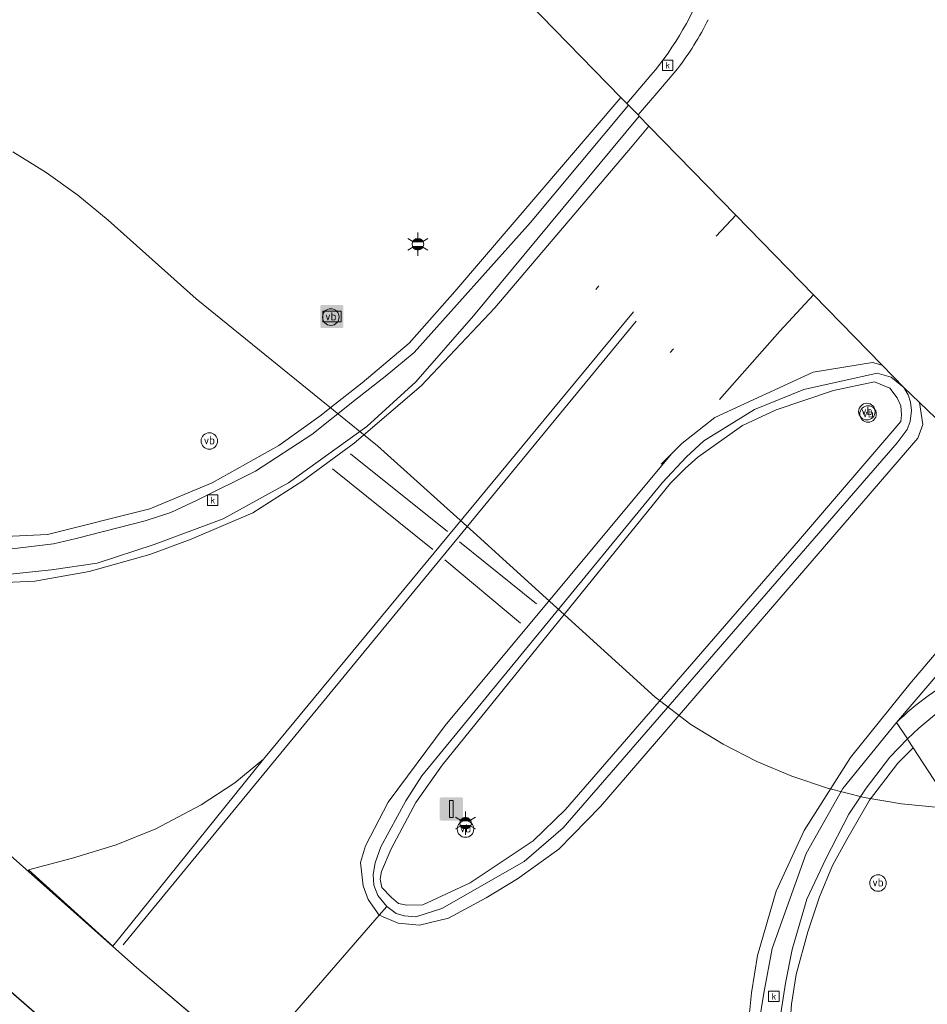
# Model space of a CAD drawing. Header units: metres. Extents: x 163543 to 168130, y 402678 to 405437.
# Tile 8 of 256: x 164117 to 164142, y 402999 to 403026. Entities that reach past the tile are written whole.
import ezdxf
from ezdxf.enums import TextEntityAlignment as Align

# ---------------------------------------------------------------- set-up
doc = ezdxf.new("R2010")
doc.units = ezdxf.units.M
doc.layers.get('0').update_dxf_attribs({"lineweight": 25})
for name, color, linetype, lineweight in [('X-CA190022.004-UO-BGT_Ondergrond$0$GE_214_Wegmarkering_Lijn_GEM', 253, 'Continuous', 9), ('X-CA190022.004-UO-BGT_Ondergrond$0$GE_311_WGDRijbaanRegionaleweg_Vlak_GEM', 253, 'Continuous', 9), ('X-CA190022.004-UO-BGT_Ondergrond$0$GE_314_WGDRijbaanLokaleweg_Vlak_GEM', 253, 'Continuous', 9), ('X-CA190022.004-UO-BGT_Ondergrond$0$GE_351_OWGVerkeerseiland_Vlak_GEM', 253, 'Continuous', 9), ('X-CA190022.004-UO-BGT_Ondergrond$0$GE_361_OWGBerm_Vlak_GEM', 253, 'Continuous', 9), ('X-CA190022.004-UO-BGT_Ondergrond$0$GE_367_OWGBerm_groenvoorziening_grasenk_GEM', 253, 'Continuous', 9), ('X-CA190022.004-UO-BGT_Ondergrond$0$GE_812_BRDPlaatsnaambord_Punt_GEM', 253, 'Continuous', 9), ('X-CA190022.004-UO-BGT_Ondergrond$0$GE_814_BRDVerkeersbord_Punt_GEM', 253, 'Continuous', 9), ('X-CA190022.004-UO-BGT_Ondergrond$0$GE_861_PALLichtmast_Punt_GEM', 253, 'Continuous', 9), ('X-CA190022.004-UO-BGT_Ondergrond$0$GE_863_PalPortaal_Punt_GEM', 253, 'Continuous', 9), ('X-CA190022.004-UO-BGT_Ondergrond$0$GE_886_PutKolk_Punt_GEM', 253, 'Continuous', 9), ('X-CA190022.004-UO-KAD_Percelen$0$B-WE-KG-GRENS_PERCEEL-GV', 150, 'Continuous', 9)]:
    doc.layers.add(name, color=color, linetype=linetype, lineweight=lineweight)
doc.styles.add('X-CA190022.004-UO-BGT_Ondergrond$0$NLCS-ISO', font='NLCS-ISO.ttf')

# ---------------------------------------------------------------- blocks, each defined once
blk = doc.blocks.new('X-CA190022.004-UO-BGT_Ondergrond$0$SIE-WEG_PAAL_VERKEERSBORD-SO')
at = {"linetype": 'ByBlock', "lineweight": 18}
blk.add_circle((0, 0), 1.5, dxfattribs=at)
at = {"linetype": 'ByBlock', "lineweight": 18, "style": 'X-CA190022.004-UO-BGT_Ondergrond$0$NLCS-ISO'}
blk.add_text('vb', height=1.5, dxfattribs=at).set_placement((0, 0.13), align=Align.MIDDLE_CENTER)
blk = doc.blocks.new('X-CA190022.004-UO-BGT_Ondergrond$0$IMGEOVerkeersbord')
at = {"xscale": 5, "yscale": 5, "zscale": 5}
blk.add_blockref('X-CA190022.004-UO-BGT_Ondergrond$0$SIE-WEG_PAAL_VERKEERSBORD-SO', (0, 0), dxfattribs=at)
blk = doc.blocks.new('X-CA190022.004-UO-BGT_Ondergrond$0$N-SIE-WEG_LICHTMAST-SO')
h = blk.add_hatch(color=256)
h.paths.add_polyline_path([(1.16, 0.5, 0.658505), (-1.16, 0.5)])
h.paths.add_polyline_path([(-1.16, -0.5, 0.658505), (1.16, -0.5)])
at = {"flags": 128}
for points in [[(0, 1.27), (0, 2.53)], [(-2.19, 1.27), (-1.1, 0.63)], [(-1.16, 0.5), (1.16, 0.5)], [(1.1, 0.63), (2.19, 1.27)], [(-2.19, -1.27), (-1.1, -0.63)], [(-1.16, -0.5), (1.16, -0.5)], [(0, -1.27), (0, -2.53)], [(2.19, -1.27), (1.1, -0.63)]]:
    blk.add_lwpolyline(points, dxfattribs=at)
at = {"ltscale": 0.5}
blk.add_circle((0, 0), 1.27, dxfattribs=at)
at = {"style": 'X-CA190022.004-UO-BGT_Ondergrond$0$NLCS-ISO'}
blk.add_attdef('TYPE', text='', height=1.8, dxfattribs=at).set_placement((0, 2.53), align=Align.BOTTOM_CENTER)
blk = doc.blocks.new('X-CA190022.004-UO-BGT_Ondergrond$0$IMGEOLichtmastpaal')
at = {"xscale": 5, "yscale": 5, "zscale": 5}
blk.add_blockref('X-CA190022.004-UO-BGT_Ondergrond$0$N-SIE-WEG_LICHTMAST-SO', (0, 6.4), dxfattribs=at)
blk = doc.blocks.new('*U19')
at = {"layer": 'X-CA190022.004-UO-BGT_Ondergrond$0$GE_863_PalPortaal_Punt_GEM'}
h = blk.add_hatch(color=222, dxfattribs=at)
edge = h.paths.add_edge_path()
edge.add_spline(control_points=[(-15.9, -13.6), (-15.9, -15.4), (-13.6, -15.9)], knot_values=[0, 0, 0, 1, 1, 1], degree=2, periodic=0)
edge.add_line((-13.6, -15.9), (13.6, -15.9))
edge.add_spline(control_points=[(13.6, -15.9), (15.4, -15.9), (15.9, -13.6)], knot_values=[0, 0, 0, 1, 1, 1], degree=2, periodic=0)
edge.add_line((15.9, -13.6), (15.9, 13.6))
edge.add_spline(control_points=[(15.9, 13.6), (15.9, 15.4), (13.6, 15.9)], knot_values=[0, 0, 0, 1, 1, 1], degree=2, periodic=0)
edge.add_line((13.6, 15.9), (-13.6, 15.9))
edge.add_spline(control_points=[(-13.6, 15.9), (-15.5, 15.9), (-15.9, 13.6)], knot_values=[0, 0, 0, 1, 1, 1], degree=2, periodic=0)
edge.add_line((-15.9, 13.6), (-15.9, -13.6))
at = {"layer": 'X-CA190022.004-UO-BGT_Ondergrond$0$GE_863_PalPortaal_Punt_GEM', "color": 222}
blk.add_3dface([(2.5, 11.6), (2.5, -11.6), (-2.5, -11.6), (-2.5, 11.6)], dxfattribs=at)
blk = doc.blocks.new('X-CA190022.004-UO-BGT_Ondergrond$0$IMGEOPortaalpaal')
at = {"layer": 'X-CA190022.004-UO-BGT_Ondergrond$0$GE_863_PalPortaal_Punt_GEM'}
blk.add_hatch(color=0, dxfattribs=at).paths.add_polyline_path([(2.5, 11.6), (2.5, -11.6), (-2.5, -11.6), (-2.5, 11.6)])
at = {"layer": 'X-CA190022.004-UO-BGT_Ondergrond$0$GE_863_PalPortaal_Punt_GEM', "color": 0}
blk.add_blockref('*U19', (0, 0), dxfattribs=at)
blk = doc.blocks.new('X-CA190022.004-UO-BGT_Ondergrond$0$SRI-KOLK-SO')
at = {"color": 0, "linetype": 'ByBlock', "lineweight": 18}
blk.add_lwpolyline([(-1.125, -1.125), (1.125, -1.125), (1.125, 1.125), (-1.125, 1.125)], close=True, dxfattribs=at)
at = {"color": 0, "linetype": 'ByBlock', "lineweight": 18, "style": 'X-CA190022.004-UO-BGT_Ondergrond$0$NLCS-ISO'}
blk.add_text('k', height=1.5, dxfattribs=at).set_placement((0, 0), align=Align.MIDDLE_CENTER)
blk = doc.blocks.new('X-CA190022.004-UO-BGT_Ondergrond$0$IMGEOKolk')
at = {"xscale": 5, "yscale": 5, "zscale": 5}
blk.add_blockref('X-CA190022.004-UO-BGT_Ondergrond$0$SRI-KOLK-SO', (0, 0), dxfattribs=at)
blk = doc.blocks.new('*U33')
at = {"layer": 'X-CA190022.004-UO-BGT_Ondergrond$0$GE_812_BRDPlaatsnaambord_Punt_GEM'}
h = blk.add_hatch(color=1, dxfattribs=at)
edge = h.paths.add_edge_path()
edge.add_spline(control_points=[(-13.2, 15.8), (-13.7, 15.8), (-14.3, 15.6)], knot_values=[0, 0, 0, 1, 1, 1], degree=2, periodic=0)
edge.add_spline(control_points=[(-14.3, 15.6), (-15.8, 14.9), (-15.8, 13.2)], knot_values=[0, 0, 0, 1, 1, 1], degree=2, periodic=0)
edge.add_line((-15.8, 13.2), (-15.8, -13.6))
edge.add_spline(control_points=[(-15.8, -13.6), (-15.3, -15.8), (-13.2, -15.8)], knot_values=[0, 0, 0, 1, 1, 1], degree=2, periodic=0)
edge.add_line((-13.2, -15.8), (13.6, -15.8))
edge.add_spline(control_points=[(13.6, -15.8), (15.8, -15.3), (15.8, -13.2)], knot_values=[0, 0, 0, 1, 1, 1], degree=2, periodic=0)
edge.add_line((15.8, -13.2), (15.8, 13.2))
edge.add_spline(control_points=[(15.8, 13.2), (15.8, 13.7), (15.6, 14.3)], knot_values=[0, 0, 0, 1, 1, 1], degree=2, periodic=0)
edge.add_spline(control_points=[(15.6, 14.3), (14.9, 15.8), (13.2, 15.8)], knot_values=[0, 0, 0, 1, 1, 1], degree=2, periodic=0)
edge.add_line((13.2, 15.8), (-13.2, 15.8))
at = {"layer": 'X-CA190022.004-UO-BGT_Ondergrond$0$GE_812_BRDPlaatsnaambord_Punt_GEM', "color": 1}
blk.add_3dface([(12.5, 7.4), (12.5, -7.4), (-12.5, -7.4), (-12.5, 7.4)], dxfattribs=at)
blk = doc.blocks.new('X-CA190022.004-UO-BGT_Ondergrond$0$IMGEOPlaatsnaambord')
at = {"layer": 'X-CA190022.004-UO-BGT_Ondergrond$0$GE_812_BRDPlaatsnaambord_Punt_GEM'}
blk.add_hatch(color=256, dxfattribs=at).paths.add_polyline_path([(12.5, 7.4), (12.5, -7.4), (-12.5, -7.4), (-12.5, 7.4)])
h = blk.add_hatch(color=256, dxfattribs=at)
edge = h.paths.add_edge_path(flags=0)
edge.add_spline(control_points=[(-10.4, -5.1), (-10.4, -5.3), (-10.2, -5.3)], knot_values=[0, 0, 0, 1, 1, 1], degree=2, periodic=0)
edge.add_line((-10.2, -5.3), (10.2, -5.3))
edge.add_spline(control_points=[(10.2, -5.3), (10.4, -5.3), (10.4, -5.1)], knot_values=[0, 0, 0, 1, 1, 1], degree=2, periodic=0)
edge.add_line((10.4, -5.1), (10.4, 5.1))
edge.add_spline(control_points=[(10.4, 5.1), (10.4, 5.3), (10.2, 5.3)], knot_values=[0, 0, 0, 1, 1, 1], degree=2, periodic=0)
edge.add_line((10.2, 5.3), (-10.2, 5.3))
edge.add_spline(control_points=[(-10.2, 5.3), (-10.4, 5.3), (-10.4, 5.1)], knot_values=[0, 0, 0, 1, 1, 1], degree=2, periodic=0)
edge.add_line((-10.4, 5.1), (-10.4, -5.1))
blk.add_blockref('*U33', (0, 0), dxfattribs=at)

msp = doc.modelspace()

# ---------------------------------------------------------------- linework, layer by layer
at = {"layer": 'X-CA190022.004-UO-BGT_Ondergrond$0$GE_214_Wegmarkering_Lijn_GEM'}
for p, q in [((164134.042, 403023.291), (164133.584, 403022.752)), ((164133.584, 403022.752), (164129.855, 403018.357)), ((164136.399, 403020.876), (164135.864, 403020.303)), ((164132.681, 403018.957), (164132.597, 403018.854)), ((164138.517, 403018.706), (164137.6, 403017.719)), ((164123.561, 403006.097), (164133.622, 403018.247)), ((164129.855, 403018.357), (164127.847, 403016.234)), ((164133.693, 403017.999), (164119.752, 403001.057)), ((164137.6, 403017.719), (164135.963, 403015.871)), ((164134.707, 403017.24), (164134.619, 403017.139)), ((164138.505, 403016.605), (164140.116, 403016.874)), ((164140.116, 403016.874), (164140.377, 403016.801)), ((164135.836, 403015.379), (164138.505, 403016.605)), ((164127.847, 403016.234), (164126.032, 403014.681)), ((164141.392, 403015.789), (164141.483, 403015.183)), ((164134.933, 403014.673), (164135.836, 403015.379)), ((164141.483, 403015.183), (164141.349, 403014.815)), ((164126.032, 403014.681), (164124.632, 403013.661)), ((164141.349, 403014.815), (164132.728, 403004.812)), ((164134.372, 403014.106), (164134.933, 403014.673)), ((164125.925, 403014.389), (164128.568, 403012.282)), ((164128.505, 403007.008), (164134.653, 403014.389)), ((164128.163, 403011.788), (164125.435, 403013.987)), ((164124.632, 403013.661), (164123.275, 403012.787)), ((164123.275, 403012.787), (164121.595, 403012.075)), ((164141.13, 403008.146), (164144.827, 403012.494)), ((164121.595, 403012.075), (164120.471, 403011.657)), ((164128.892, 403012.001), (164130.987, 403010.319)), ((164120.471, 403011.657), (164118.827, 403011.195)), ((164130.548, 403009.789), (164128.495, 403011.51)), ((164118.827, 403011.195), (164117.351, 403010.929)), ((164117.351, 403010.929), (164115.07, 403010.824)), ((164139.522, 403006.138), (164141.13, 403008.146)), ((164126.956, 403004.928), (164128.505, 403007.008)), ((164138.26, 403004.155), (164139.522, 403006.138)), ((164123.561, 403006.097), (164119.466, 403001.012)), ((164122.78, 403005.449), (164123.561, 403006.097)), ((164121.873, 403004.859), (164122.78, 403005.449)), ((164120.635, 403004.207), (164121.873, 403004.859)), ((164126.332, 403003.738), (164126.956, 403004.928)), ((164132.728, 403004.812), (164131.593, 403003.65)), ((164119.56, 403003.771), (164120.635, 403004.207)), ((164137.498, 403002.509), (164138.26, 403004.155)), ((164118.372, 403003.403), (164119.56, 403003.771)), ((164126.196, 403003.285), (164126.332, 403003.738)), ((164128.766, 402989.27), (164112.182, 403003.702)), ((164131.593, 403003.65), (164130.472, 403002.842)), ((164117.175, 403003.094), (164118.372, 403003.403)), ((164126.273, 403002.657), (164126.196, 403003.285)), ((164119.466, 403001.012), (164117.175, 403003.094)), ((164126.405, 403002.286), (164126.273, 403002.657)), ((164130.472, 403002.842), (164129.619, 403002.333)), ((164136.99, 403000.761), (164137.498, 403002.509)), ((164126.711, 403001.86), (164126.405, 403002.286)), ((164129.619, 403002.333), (164128.59, 403001.778)), ((164127.227, 403001.642), (164126.711, 403001.86)), ((164127.802, 403001.589), (164127.227, 403001.642)), ((164128.59, 403001.778), (164127.802, 403001.589)), ((164136.829, 402999.75), (164136.99, 403000.761)), ((164122.605, 402998.324), (164120.112, 403000.436)), ((164136.664, 402998.127), (164136.829, 402999.75))]:
    msp.add_line(p, q, dxfattribs=at)
at = {"layer": 'X-CA190022.004-UO-BGT_Ondergrond$0$GE_311_WGDRijbaanRegionaleweg_Vlak_GEM', "flags": 128}
for points in [[(164136.966, 402998.521), (164137.164, 402999.739), (164137.394, 403000.95), (164138.314, 403003.532), (164139.314, 403005.297), (164140.771, 403007.094), (164141.066, 403006.645)], [(164141.066, 403006.645), (164140.593, 403006.148), (164139.947, 403005.31), (164139.479, 403004.6), (164138.849, 403003.389), (164138.329, 403002.292), (164137.93, 403000.925), (164137.755, 403000.015), (164137.563, 402998.785)], [(164112.182, 403003.702), (164128.806, 402989.236), (164128.426, 402988.781), (164128.387, 402988.791), (164128.293, 402988.815), (164127.771, 402988.767), (164127.269, 402988.359), (164127.103, 402987.963), (164127.148, 402987.528), (164128.485, 402985.461), (164129.613, 402984.1), (164130.644, 402983.063), (164130.209, 402982.465), (164126.83, 402985.251), (164110.939, 402999.063), (164109.949, 402999.989), (164108.783, 403001.035), (164108.986, 403001.262), (164111.162, 403003.687), (164111.329, 403003.864), (164111.616, 403004.186), (164112.182, 403003.702)], [(164123.196, 402997.811), (164129.783, 402992.092), (164137.736, 402985.37), (164140.267, 402983.265), (164145.529, 402978.889), (164143.69, 402976.677), (164143.34, 402976.257), (164143.064, 402975.924), (164142.405, 402975.132), (164142.647, 402975.566), (164142.692, 402976.425), (164142.51, 402976.879), (164142.138, 402977.344), (164128.426, 402988.781), (164128.806, 402989.236), (164112.182, 403003.702)], [(164116.696, 403003.474), (164120.112, 403000.436), (164122.605, 402998.324), (164123.196, 402997.811)]]:
    msp.add_lwpolyline(points, dxfattribs=at)
at = {"layer": 'X-CA190022.004-UO-BGT_Ondergrond$0$GE_314_WGDRijbaanLokaleweg_Vlak_GEM', "flags": 128}
for points in [[(164134.815, 403024.846), (164134.252, 403024.189), (164133.744, 403023.596), (164133.485, 403023.861), (164133.441, 403023.906), (164134.097, 403024.676)], [(164140.771, 403007.094), (164145.136, 403012.197), (164144.827, 403012.494), (164141.392, 403015.789), (164140.968, 403016.197), (164140.377, 403016.801), (164138.517, 403018.706), (164136.399, 403020.876), (164134.042, 403023.291), (164133.778, 403023.561), (164133.744, 403023.596), (164134.252, 403024.189), (164134.815, 403024.846)], [(164116.72, 403011.808), (164117.854, 403011.946), (164118.474, 403012.095), (164120.345, 403012.573), (164121.04, 403012.799), (164121.764, 403013.129), (164123.344, 403013.92), (164124.877, 403014.92), (164126.085, 403015.875), (164126.87, 403016.494), (164127.657, 403017.147), (164130.818, 403020.672), (164133.485, 403023.861), (164133.744, 403023.596), (164133.778, 403023.561)], [(164133.778, 403023.561), (164129.272, 403018.137), (164127.707, 403016.345), (164126.369, 403015.133), (164124.247, 403013.599), (164122.466, 403012.626), (164120.595, 403011.924), (164119.042, 403011.42), (164117.803, 403011.24), (164116.508, 403011.108)], [(164116.508, 403011.108), (164117.803, 403011.24), (164119.042, 403011.42), (164120.595, 403011.924), (164122.466, 403012.626), (164124.247, 403013.599), (164126.369, 403015.133), (164127.707, 403016.345), (164129.272, 403018.137), (164133.778, 403023.561), (164134.042, 403023.291), (164136.399, 403020.876), (164138.517, 403018.706), (164140.377, 403016.801), (164140.968, 403016.197)], [(164140.968, 403016.197), (164140.623, 403016.477), (164140.243, 403016.578), (164138.25, 403016.142), (164136.915, 403015.596), (164135.534, 403014.742), (164135.052, 403014.298), (164134.412, 403013.61), (164127.866, 403005.644), (164127.434, 403004.963), (164126.752, 403003.718), (164126.602, 403003.277), (164126.544, 403002.959), (164126.562, 403002.673), (164126.674, 403002.389), (164126.916, 403002.096), (164126.711, 403001.86), (164123.229, 402997.848), (164123.196, 402997.811), (164122.605, 402998.324), (164120.112, 403000.436), (164116.696, 403003.474)], [(164123.229, 402997.848), (164126.711, 403001.86), (164126.916, 403002.096), (164127.169, 403001.907), (164127.384, 403001.843), (164127.708, 403001.815), (164128.408, 403002.036), (164130.653, 403003.318), (164131.705, 403004.231), (164140.789, 403014.686), (164141.058, 403015.052), (164141.142, 403015.273), (164141.175, 403015.565), (164141.154, 403015.793), (164141.088, 403015.996), (164140.968, 403016.197), (164141.392, 403015.789), (164144.827, 403012.494), (164145.136, 403012.197), (164140.771, 403007.094)], [(164140.771, 403007.094), (164139.314, 403005.297), (164138.314, 403003.532), (164137.394, 403000.95), (164137.164, 402999.739), (164136.966, 402998.521)], [(164141.066, 403006.645), (164140.771, 403007.094)]]:
    msp.add_lwpolyline(points, dxfattribs=at)
at = {"layer": 'X-CA190022.004-UO-BGT_Ondergrond$0$GE_314_WGDRijbaanLokaleweg_Vlak_GEM'}
for centre, radius, start, end in [((164127.598, 403030.157), 8.501, 319.8582, 340.3226), ((164128.298, 403029.848), 8.215, 322.492, 333.5126), ((164147.923, 402999.604), 9.828, 114.3827, 134.2444), ((164146.386, 403001.257), 8.099, 117.971, 133.8884)]:
    msp.add_arc(centre, radius, start, end, dxfattribs=at)
at = {"layer": 'X-CA190022.004-UO-BGT_Ondergrond$0$GE_314_WGDRijbaanLokaleweg_Vlak_GEM', "extrusion": (0, 0, -1)}
for centre, radius, start, end in [((-164128.298, 403029.848), 8.215, 206.4874, 217.508), ((-164146.386, 403001.257), 8.099, 46.1116, 62.029)]:
    msp.add_arc(centre, radius, start, end, dxfattribs=at)
at = {"layer": 'X-CA190022.004-UO-BGT_Ondergrond$0$GE_351_OWGVerkeerseiland_Vlak_GEM', "flags": 128}
for points in [[(164126.674, 403002.389), (164126.562, 403002.673), (164126.544, 403002.959), (164126.602, 403003.277), (164126.752, 403003.718), (164127.434, 403004.963), (164127.866, 403005.644), (164134.412, 403013.61), (164135.052, 403014.298), (164135.534, 403014.742), (164136.915, 403015.596), (164138.25, 403016.142), (164140.243, 403016.578), (164140.623, 403016.477), (164140.968, 403016.197), (164141.088, 403015.996), (164141.154, 403015.793), (164141.175, 403015.565), (164141.142, 403015.273), (164141.058, 403015.052), (164140.789, 403014.686), (164131.705, 403004.231), (164130.653, 403003.318), (164128.408, 403002.036), (164127.708, 403001.815), (164127.384, 403001.843), (164127.169, 403001.907), (164126.916, 403002.096), (164126.674, 403002.389)], [(164130.898, 403003.874), (164129.18, 403002.733), (164127.891, 403002.142), (164127.462, 403002.131), (164127.231, 403002.171), (164127.041, 403002.338), (164126.779, 403002.612), (164126.734, 403002.832), (164126.772, 403003.041), (164127.031, 403003.657), (164127.703, 403004.923), (164128.417, 403005.931), (164134.63, 403013.59), (164135.022, 403013.989), (164135.369, 403014.304), (164136.58, 403015.157), (164137.504, 403015.582), (164139.055, 403016.11), (164140.177, 403016.344), (164140.593, 403016.178), (164140.786, 403015.916), (164140.889, 403015.695), (164140.91, 403015.451), (164140.891, 403015.273), (164138.109, 403012.026), (164131.77, 403004.726), (164130.898, 403003.874)], [(164130.898, 403003.874), (164129.18, 403002.733), (164127.891, 403002.142), (164127.462, 403002.131), (164127.231, 403002.171), (164127.041, 403002.338), (164126.779, 403002.612), (164126.734, 403002.832), (164126.772, 403003.041), (164127.031, 403003.657), (164127.703, 403004.923), (164128.417, 403005.931), (164134.63, 403013.59), (164135.022, 403013.989), (164135.369, 403014.304), (164136.58, 403015.157), (164137.504, 403015.582), (164139.055, 403016.11), (164140.177, 403016.344), (164140.593, 403016.178), (164140.786, 403015.916), (164140.889, 403015.695), (164140.91, 403015.451), (164140.891, 403015.273), (164138.109, 403012.026), (164131.77, 403004.726), (164130.898, 403003.874)]]:
    msp.add_lwpolyline(points, dxfattribs=at)
at = {"layer": 'X-CA190022.004-UO-BGT_Ondergrond$0$GE_361_OWGBerm_Vlak_GEM', "flags": 128}
for points in [[(164115.031, 403012.076), (164117.693, 403012.198), (164120.474, 403012.9), (164122.166, 403013.601), (164123.98, 403014.621), (164125.13, 403015.441), (164125.368, 403015.627), (164126.249, 403016.318), (164127.523, 403017.395), (164128.766, 403018.797), (164133.279, 403024.073), (164133.441, 403023.906), (164133.485, 403023.861)], [(164133.485, 403023.861), (164130.818, 403020.672), (164127.657, 403017.147), (164126.87, 403016.494), (164126.085, 403015.875), (164124.877, 403014.92), (164123.344, 403013.92), (164121.764, 403013.129), (164121.04, 403012.799), (164120.345, 403012.573), (164118.474, 403012.095), (164117.854, 403011.946), (164116.72, 403011.808)], [(164137.563, 402998.785), (164137.755, 403000.015), (164137.93, 403000.925), (164138.329, 403002.292), (164138.849, 403003.389), (164139.479, 403004.6), (164139.947, 403005.31), (164140.593, 403006.148), (164141.066, 403006.645), (164141.086, 403006.615), (164141.221, 403006.406), (164140.804, 403005.989), (164140.04, 403004.983), (164139.416, 403003.918), (164139.029, 403003.21), (164138.676, 403002.359), (164138.357, 403001.409), (164138.04, 403000.25), (164137.917, 402999.443), (164137.841, 402998.457)]]:
    msp.add_lwpolyline(points, dxfattribs=at)
at = {"layer": 'X-CA190022.004-UO-BGT_Ondergrond$0$GE_367_OWGBerm_groenvoorziening_grasenk_GEM', "flags": 128}
for points in [[(164134.097, 403024.676), (164133.441, 403023.906), (164133.279, 403024.073), (164120.279, 403037.389), (164120.165, 403037.506), (164123.82, 403038.621), (164128.704, 403039.658)], [(164120.279, 403037.389), (164133.279, 403024.073), (164128.766, 403018.797), (164127.523, 403017.395), (164126.249, 403016.318), (164125.368, 403015.627), (164125.13, 403015.441), (164123.98, 403014.621), (164122.166, 403013.601), (164120.474, 403012.9), (164117.693, 403012.198), (164115.031, 403012.076), (164114.582, 403012.098), (164087.328, 403036.524)], [(164150.332, 403009.1), (164145.788, 403004.285), (164145.436, 403004.543), (164143.624, 403002.728), (164141.221, 403006.406), (164141.086, 403006.615), (164141.066, 403006.645)], [(164137.841, 402998.457), (164137.917, 402999.443), (164138.04, 403000.25), (164138.357, 403001.409), (164138.676, 403002.359), (164139.029, 403003.21), (164139.416, 403003.918), (164140.04, 403004.983), (164140.804, 403005.989), (164141.221, 403006.406), (164143.624, 403002.728), (164143.734, 403002.56), (164144.981, 403001.397), (164142.237, 402997.361)]]:
    msp.add_lwpolyline(points, dxfattribs=at)
at = {"layer": 'X-CA190022.004-UO-BGT_Ondergrond$0$GE_367_OWGBerm_groenvoorziening_grasenk_GEM', "extrusion": (0, 0, -1)}
for centre, radius, start, end in [((-164127.598, 403030.157), 8.501, 199.6774, 220.1418), ((-164147.923, 402999.604), 9.828, 45.7556, 65.6173)]:
    msp.add_arc(centre, radius, start, end, dxfattribs=at)
at = {"layer": 'X-CA190022.004-UO-KAD_Percelen$0$B-WE-KG-GRENS_PERCEEL-GV', "flags": 128}
for points in [[(164141.932, 403004.784), (164140.908, 403004.883), (164139.895, 403005.059), (164138.898, 403005.311), (164137.922, 403005.637), (164136.974, 403006.035), (164136.058, 403006.504), (164135.18, 403007.04), (164134.21, 403007.78), (164129.27, 403012.26), (164126.66, 403014.61), (164121.73, 403018.6), (164119.34, 403020.74), (164118.52, 403021.419), (164117.654, 403022.037), (164116.746, 403022.593)], [(164116.746, 403022.593), (164117.654, 403022.037), (164118.52, 403021.419), (164119.34, 403020.74), (164121.73, 403018.6), (164126.66, 403014.61), (164129.27, 403012.26), (164134.21, 403007.78), (164135.18, 403007.04), (164136.058, 403006.504), (164136.974, 403006.035), (164137.922, 403005.637), (164138.898, 403005.311), (164139.895, 403005.059), (164140.908, 403004.883), (164141.932, 403004.784)]]:
    msp.add_lwpolyline(points, dxfattribs=at)

# ---------------------------------------------------------------- block references
at = {"layer": 'X-CA190022.004-UO-BGT_Ondergrond$0$GE_812_BRDPlaatsnaambord_Punt_GEM', "xscale": 0.02, "yscale": 0.02, "zscale": 0.02}
msp.add_blockref('X-CA190022.004-UO-BGT_Ondergrond$0$IMGEOPlaatsnaambord', (164125.422, 403018.121), dxfattribs=at)
at = {"layer": 'X-CA190022.004-UO-BGT_Ondergrond$0$GE_814_BRDVerkeersbord_Punt_GEM', "xscale": 0.03, "yscale": 0.03, "zscale": 0.02}
for p in [(164125.393, 403018.106), (164139.965, 403015.539), (164139.997, 403015.472), (164122.092, 403014.74), (164129.055, 403004.198), (164140.268, 403002.731)]:
    msp.add_blockref('X-CA190022.004-UO-BGT_Ondergrond$0$IMGEOVerkeersbord', p, dxfattribs=at)
at = {"layer": 'X-CA190022.004-UO-BGT_Ondergrond$0$GE_861_PALLichtmast_Punt_GEM', "xscale": 0.025, "yscale": 0.025, "zscale": 0.025}
for p in [(164127.76, 403019.924), (164129.055, 403004.198)]:
    msp.add_blockref('X-CA190022.004-UO-BGT_Ondergrond$0$IMGEOLichtmastpaal', p, dxfattribs=at)
at = {"layer": 'X-CA190022.004-UO-BGT_Ondergrond$0$GE_863_PalPortaal_Punt_GEM', "xscale": 0.02, "yscale": 0.02, "zscale": 0.02}
msp.add_blockref('X-CA190022.004-UO-BGT_Ondergrond$0$IMGEOPortaalpaal', (164128.673, 403004.742), dxfattribs=at)
at = {"layer": 'X-CA190022.004-UO-BGT_Ondergrond$0$GE_886_PutKolk_Punt_GEM', "xscale": 0.025, "yscale": 0.025, "zscale": 0.025}
for p in [(164134.55, 403024.947), (164122.185, 403013.132), (164137.436, 402999.653)]:
    msp.add_blockref('X-CA190022.004-UO-BGT_Ondergrond$0$IMGEOKolk', p, dxfattribs=at)

doc.saveas('drawing.dxf')
